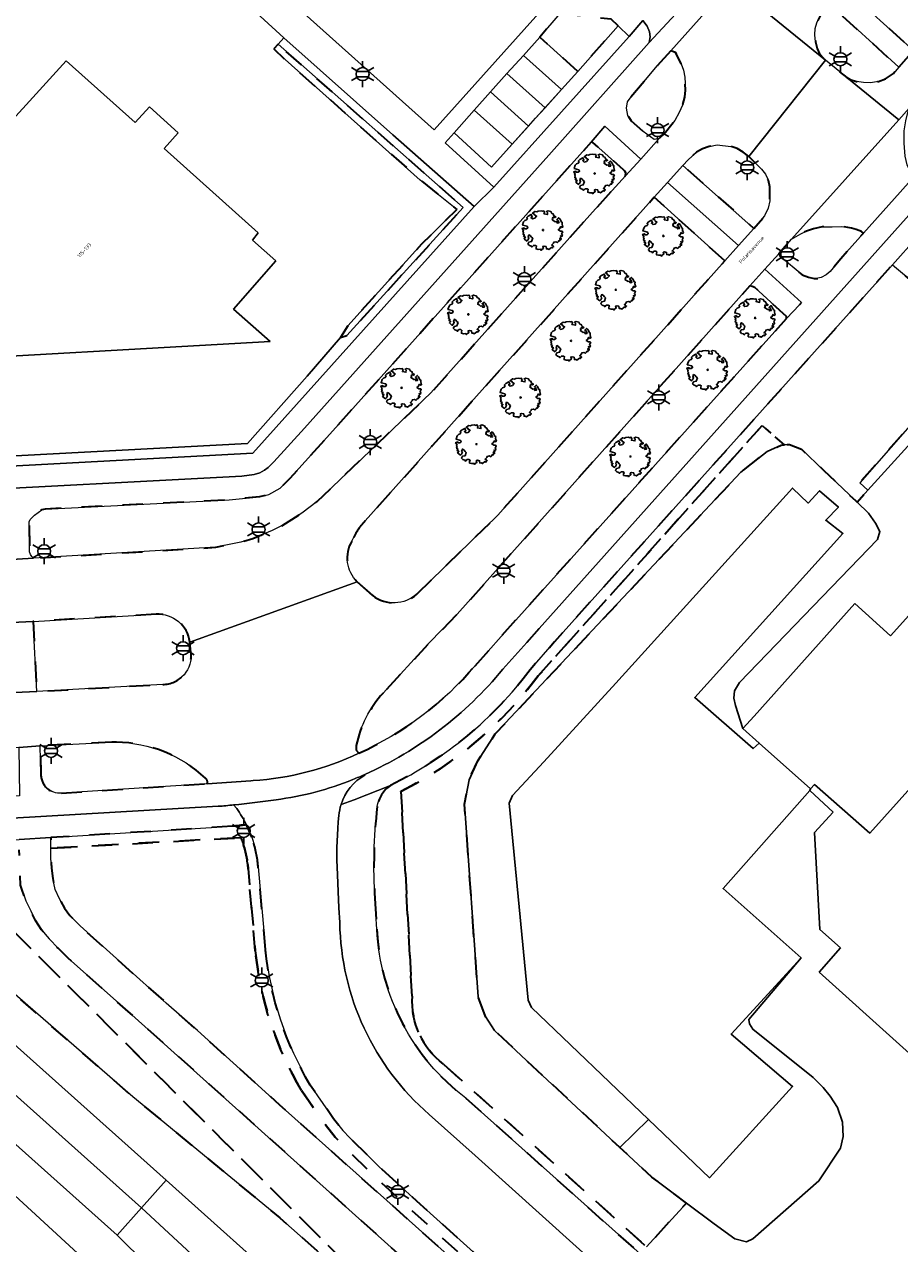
# Model space of a CAD drawing. Extents: x 105780 to 185197, y 477999 to 525027.
# Tile 134 of 256: x 108439 to 108524, y 478368 to 478487. Entities that reach past the tile are written whole.
import ezdxf
from ezdxf.enums import TextEntityAlignment as Align

# ---------------------------------------------------------------- set-up
doc = ezdxf.new("R2010")
doc.units = 0
doc.linetypes.add('XX-HIDDEN', pattern=[4, 2, -2])
for name, color, linetype, lineweight in [('B-GV-GR-BOOM-S', 252, 'Continuous', 25), ('B-GV-GR-HAAG_01-G', 252, 'GR-HAAG1', 13), ('B-GV-GR-MATERIAALGRENS-G', 252, 'XX-HIDDEN', 35), ('B-RO-IE-MEUBILAIR_WEGMEUBILAIR-S', 252, 'Continuous', 25), ('B-WE-GW-WATERGANG_SLOOT_INSTEEK-G', 252, 'Continuous', 30), ('B-XX-KG-KADASTRAAL_BEBOUWING-G', 252, 'Continuous', 20), ('B1-WE-GW-TALUD_KRUIN-G', 252, 'Continuous', 25), ('B1-WE-OG-BEBOUWING-T18', 7, 'Continuous', 18), ('B1-WE-OG-TERREIN_ERF-GV', 252, 'Continuous', 18), ('B1-WE-OG-TOPOGRAFIE-T18', 10, 'Continuous', 18), ('B1-WE-OG-WEG-GV', 7, 'Continuous', 18), ('B1-WE-VH-VERHARDING_ASFALT-GV', 252, 'Continuous', 18), ('B1-WE-VH-VERHARDING_BETON-GV', 252, 'Continuous', 18), ('B1-WE-VH-VERHARDING_BETONSTRAATSTEEN-GV', 252, 'Continuous', 18), ('B1-WE-VH-VERHARDING_TEGEL-GV', 252, 'Continuous', 18)]:
    doc.layers.add(name, color=color, linetype=linetype, lineweight=lineweight)
doc.styles.add('NLCS-ISO', font='NLCS-ISO.ttf')
doc.styles.add('NLCS-ISO-M200-T18', font='NLCS-ISO.ttf', dxfattribs={"height": 0.36})
doc.linetypes.add('GR-HAAG1', pattern='A,6,[176,NLCS.shx,S=0.125,R=0,X=0,Y=0],-2', length=8)

# ---------------------------------------------------------------- blocks, each defined once
blk = doc.blocks.new('B-SIE-WEG_LICHTMAST-SO')
at = {"ltscale": 0.1}
for p, q in [((0, 1.27), (0, 2.53)), ((-1.1, 0.63), (-2.19, 1.27)), ((1.1, 0.63), (2.19, 1.27)), ((-1.1, -0.63), (-2.19, -1.27)), ((0, -1.27), (0, -2.53)), ((1.1, -0.63), (2.19, -1.27))]:
    blk.add_line(p, q, dxfattribs=at)
at = {"flags": 128}
for points in [[(-1.16, 0.5), (1.16, 0.5)], [(-1.16, -0.5), (1.16, -0.5)]]:
    blk.add_lwpolyline(points, dxfattribs=at)
at = {"ltscale": 0.1}
blk.add_circle((0, 0), 1.27, dxfattribs=at)
at = {"style": 'NLCS-ISO'}
blk.add_attdef('TYPE', text='', height=1.8, dxfattribs=at).set_placement((0, 2.53), align=Align.BOTTOM_CENTER)
blk = doc.blocks.new('B-SGR-BOOM_06')
at = {"linetype": 'Continuous', "flags": 128}
blk.add_lwpolyline([(1.08, 1.41), (1.01, 1.58), (0.88, 1.63), (0.78, 1.81), (0.51, 1.88), (0.34, 1.81), (0.44, 1.71), (0.43, 1.52), (0.09, 1.59), (0.14, 1.73), (0.07, 1.88), (-0.06, 1.84), (-0.19, 1.88), (-0.46, 1.86), (-0.6, 1.79), (-0.78, 1.83), (-1.02, 1.64), (-0.85, 1.56), (-0.8, 1.46), (-0.63, 1.37), (-0.8, 1.16), (-1.02, 1.11), (-1.17, 1.24), (-1.05, 1.29), (-1.15, 1.54), (-1.45, 1.37), (-1.6, 1.21), (-1.52, 1.14), (-1.6, 1.01), (-1.77, 0.94), (-1.89, 0.82), (-2, 0.49), (-1.55, 0.37), (-1.48, 0.22), (-1.6, 0.12), (-1.8, 0.12), (-1.84, 0.22), (-2.04, 0.15), (-1.9, -0.07), (-1.97, -0.15), (-1.89, -0.22), (-1.95, -0.4), (-1.81, -0.47), (-1.89, -0.62), (-1.77, -0.64), (-1.72, -0.68), (-1.85, -0.84), (-1.57, -1.07), (-1.47, -0.97), (-1.38, -0.79), (-1.45, -0.7), (-1.37, -0.47), (-1.25, -0.54), (-1.12, -0.7), (-1, -0.8), (-1.12, -1.12), (-1.37, -1.17), (-1.47, -1.36), (-1.33, -1.51), (-1.13, -1.56), (-1.11, -1.61), (-1.08, -1.66), (-0.93, -1.49), (-0.73, -1.49), (-0.63, -1.56), (-0.68, -1.71), (-0.68, -1.84), (-0.46, -1.89), (-0.24, -1.88), (-0.19, -1.98), (-0.09, -1.86), (0.04, -1.79), (-0.02, -1.6), (0.11, -1.56), (0.31, -1.61), (0.34, -1.84), (0.46, -1.83), (0.58, -1.89), (0.83, -1.69), (0.95, -1.74), (0.93, -1.66), (1.06, -1.59), (0.96, -1.49), (0.85, -1.46), (1.03, -1.29), (1.05, -1.19), (1.26, -1.14), (1.42, -1.22), (1.51, -1.12), (1.51, -1.05), (1.65, -1.05), (1.65, -0.95), (1.78, -0.91), (1.78, -0.82), (1.63, -0.82), (1.82, -0.64), (1.7, -0.57), (1.85, -0.62), (1.9, -0.5), (1.82, -0.37), (1.93, -0.18), (1.87, -0.1), (1.7, -0.1), (1.5, 0.03), (1.63, 0.12), (1.75, 0.34), (1.82, 0.24), (1.95, 0.29), (1.87, 0.57), (1.88, 0.75), (1.8, 0.79), (1.67, 1.06), (1.53, 1.21), (1.35, 1.04), (1.47, 0.97), (1.57, 0.72), (1.41, 0.69), (1.33, 0.85), (1.2, 0.82), (1.06, 0.92), (0.9, 1.01), (0.98, 1.07), (0.93, 1.17), (1.01, 1.27), (1.15, 1.22), (1.26, 1.29)], close=True, dxfattribs=at)
blk.add_circle((0, 0), 0.06)
at = {"style": 'NLCS-ISO'}
blk.add_attdef('SOORT', text='', height=0.3, dxfattribs=at).set_placement((0, -0.36), align=Align.TOP_CENTER)

msp = doc.modelspace()

# ---------------------------------------------------------------- linework, layer by layer
at = {"layer": 'B-GV-GR-HAAG_01-G', "flags": 128}
for points in [[(108407.902, 478462.713), (108440.271, 478498.824), (108443.256, 478502.154), (108443.762, 478502.461), (108457.346, 478490.26), (108458.048, 478490.923), (108444.411, 478503.175), (108442.92, 478503.203), (108417.642, 478475.082), (108406.715, 478462.925), (108428.835, 478443.06), (108461.09, 478444.79), (108482.721, 478468.877), (108474.794, 478475.904), (108464.128, 478485.358), (108463.559, 478484.743), (108481.671, 478468.783), (108470.277, 478456.261), (108469.668, 478456.077), (108466.396, 478452.315), (108460.559, 478445.706), (108429.262, 478444.056), (108427.191, 478446.085), (108423.672, 478448.976)], [(108497.901, 478485.513), (108496.82, 478486.534), (108492.882, 478482.093), (108488.739, 478477.507), (108484.426, 478472.733), (108480.764, 478476.079), (108479.9, 478475.112), (108484.659, 478470.774)], [(108532.593, 478455.682), (108520.441, 478441.877), (108521.243, 478441.152), (108529.722, 478450.484), (108533.644, 478454.799)]]:
    msp.add_lwpolyline(points, close=True, dxfattribs=at)
at = {"layer": 'B-GV-GR-MATERIAALGRENS-G', "flags": 128}
for points in [[(108584.854, 478527.221), (108584.591, 478534.143), (108570.177, 478533.321), (108567.359, 478533.02), (108566.196, 478532.801), (108564.139, 478532.304), (108561.591, 478531.499), (108558.116, 478530.012), (108555.385, 478528.465), (108553.922, 478527.488), (108552.161, 478526.112), (108547.912, 478522.122), (108543.345, 478517.644), (108541.045, 478515.179), (108518.832, 478490.349), (108525.704, 478484.135), (108529.78, 478488.778), (108556.308, 478518.287), (108558.899, 478520.981), (108559.845, 478521.819), (108561.478, 478522.881), (108563.461, 478524.043), (108565.387, 478524.988), (108568.331, 478525.904), (108571.186, 478526.493), (108576.526, 478526.85)], [(108299.235, 478510.12), (108299.622, 478509.82), (108299.657, 478509.792), (108299.728, 478509.736), (108300.091, 478509.456), (108302.479, 478507.603), (108302.127, 478507.154), (108305.093, 478506.766), (108307.949, 478504.507), (108313.818, 478499.865), (108315.445, 478498.578), (108332.708, 478484.281), (108345.326, 478473.612), (108353.723, 478466.04), (108371.102, 478450.956), (108372.777, 478449.482), (108392.752, 478431.852), (108432.177, 478396.738), (108432.252, 478396.672), (108449.343, 478381.87), (108463.723, 478370.04), (108481.381, 478354.433), (108432.124, 478403.598), (108426.304, 478408.066), (108342.758, 478482.205), (108337.114, 478491.2), (108337.643, 478491.494), (108307.576, 478519.275), (108305.602, 478517.187)], [(108517.398, 478488.747), (108516.986, 478488.209), (108516.612, 478487.578), (108516.254, 478486.837), (108516.081, 478486.279), (108516.052, 478485.658), (108516.125, 478484.969), (108516.27, 478484.322), (108516.526, 478483.819), (108517.088, 478483.172), (108519.172, 478481.479), (108519.512, 478481.298), (108520.131, 478481.102), (108520.811, 478480.994), (108521.501, 478480.975), (108522.292, 478481.106), (108522.952, 478481.376), (108523.734, 478481.891), (108524.26, 478482.491)], [(108496.82, 478486.534), (108496.137, 478487.179), (108491.136, 478487.743), (108489.145, 478485.444), (108492.882, 478482.093)], [(108463.559, 478484.743), (108463.156, 478484.309), (108464.25, 478483.235), (108473.775, 478474.755), (108477.468, 478471.467), (108481.04, 478468.601), (108477.586, 478465.187), (108470.383, 478457.226), (108469.668, 478456.077), (108470.277, 478456.261), (108481.671, 478468.783)], [(108501.968, 478484.107), (108500.639, 478482.619), (108497.886, 478479.357), (108497.745, 478479.103), (108497.634, 478478.492), (108497.762, 478477.782), (108498.089, 478477.267), (108499.275, 478476.203), (108500.353, 478475.435), (108500.842, 478475.542), (108501.311, 478475.984), (108502.363, 478477.295), (108502.79, 478478.078), (108503.115, 478478.804), (108503.333, 478479.557), (108503.419, 478480.253), (108503.329, 478481.536), (108503.209, 478482.193), (108502.994, 478482.831), (108502.534, 478483.775), (108502.413, 478483.925)], [(108497.529, 478471.87), (108497.556, 478472.16), (108497.487, 478472.335), (108497.347, 478472.478), (108494.326, 478475.139), (108494.171, 478475.18), (108468.896, 478446.946), (108464.718, 478442.3), (108463.765, 478441.361), (108462.647, 478440.724), (108461.747, 478440.512), (108458.771, 478440.201), (108440.762, 478439.304), (108440.435, 478439.241), (108439.726, 478438.728), (108439.323, 478438.305), (108439.218, 478438.072), (108439.257, 478435.123), (108439.334, 478434.873), (108439.461, 478434.664), (108439.631, 478434.503), (108457.46, 478435.576), (108459.922, 478436.072), (108461.094, 478436.443), (108462.964, 478437.209), (108463.889, 478437.674), (108465.883, 478438.901), (108467.367, 478440.051), (108478.499, 478450.664), (108494.608, 478468.662)], [(108509.585, 478473.771), (108509.03, 478474.209), (108508.466, 478474.54), (108507.825, 478474.757), (108506.492, 478474.9), (108505.722, 478474.753), (108505.071, 478474.533), (108504.482, 478474.18), (108503.653, 478473.44), (108503.151, 478472.886), (108510.104, 478466.736), (108511.125, 478467.957), (108511.489, 478468.734), (108511.661, 478469.433), (108511.653, 478470.8), (108511.514, 478471.437), (108511.217, 478472.049), (108510.844, 478472.545)], [(108520.814, 478466.277), (108520.612, 478466.424), (108520.098, 478466.636), (108519.637, 478466.778), (108518.699, 478466.92), (108517.742, 478466.902), (108516.768, 478466.902), (108515.936, 478466.707), (108515.245, 478466.459), (108514.678, 478466.211), (108513.779, 478465.676), (108512.517, 478464.27), (108512.7, 478463.978), (108514.81, 478462.21), (108515.42, 478461.965), (108515.991, 478461.846), (108516.363, 478461.863), (108516.67, 478461.954), (108517.166, 478462.202), (108517.554, 478462.543), (108518.6, 478463.809)]]:
    msp.add_lwpolyline(points, close=True, dxfattribs=at)
for points in [[(108507.248, 478463.577), (108500.347, 478469.789), (108478.643, 478445.478), (108472.075, 478438.148)], [(108477.13, 478430.999), (108485.05, 478438.719), (108507.248, 478463.577)], [(108532.593, 478455.682), (108530.974, 478457.042), (108523.654, 478463.19), (108490.578, 478426.322), (108488.203, 478423.603)], [(108513.281, 478457.937), (108513.269, 478458.142), (108510.184, 478460.957), (108509.912, 478461.078), (108509.692, 478461.115), (108481.068, 478429.029), (108478.251, 478426.127), (108473.824, 478421.326)], [(108482.821, 478423.999), (108485.382, 478426.864), (108513.281, 478457.937)], [(108489.003, 478423.003), (108510.9, 478447.488), (108511.217, 478447.192), (108513.101, 478445.587), (108513.581, 478445.629), (108514.75, 478445.172), (108516.93, 478443.091), (108520.049, 478440.113), (108520.183, 478439.985), (108521.243, 478441.152), (108520.441, 478441.877), (108532.593, 478455.682)], [(108489.428, 478383.962), (108484.722, 478388.349), (108483.831, 478389.715), (108483.124, 478391.646), (108481.8, 478410.453), (108482.234, 478412.842), (108483.095, 478414.701), (108484.797, 478417.329), (108508.827, 478442.924), (108511.39, 478444.927), (108512.752, 478445.556), (108513.101, 478445.587), (108511.217, 478447.192), (108510.9, 478447.488), (108489.003, 478423.003)], [(108471.306, 478432.207), (108472.815, 478430.856)], [(108451.634, 478429.037), (108439.587, 478428.335), (108439.961, 478421.487), (108452.283, 478422.166)], [(108455.036, 478425.306), (108454.931, 478426.316)], [(108447.293, 478416.523), (108440.292, 478416.173), (108440.357, 478413.425)], [(108447.746, 478416.515), (108447.293, 478416.523)], [(108471.207, 478416.205), (108471.182, 478415.759), (108471.441, 478415.44)], [(108442.376, 478411.539), (108448.967, 478411.967), (108456.626, 478412.464)], [(108475.573, 478411.695), (108476.655, 478391.688)], [(108476.655, 478391.688), (108475.573, 478411.695)], [(108459.089, 478408.31), (108441.334, 478407.2), (108441.334, 478406.165)], [(108441.334, 478406.165), (108459.929, 478407.19)], [(108459.929, 478407.19), (108441.334, 478406.165), (108441.334, 478405.21), (108441.387, 478404.205), (108441.519, 478403.2), (108441.758, 478402.141), (108442.181, 478401.215), (108442.657, 478400.316), (108443.186, 478399.575), (108444.192, 478398.569), (108452.605, 478391.029), (108455.675, 478388.33), (108463.692, 478381.08), (108474.196, 478371.714), (108488.827, 478358.644), (108496.553, 478351.765), (108497.836, 478350.561), (108500.265, 478348.354), (108501.09, 478347.481), (108501.773, 478346.655), (108502.408, 478345.782), (108503.043, 478344.941), (108503.678, 478344.004), (108504.488, 478343.163), (108509.441, 478337.924), (108510.536, 478336.765), (108510.981, 478336.432), (108511.552, 478336.273), (108512.108, 478336.273), (108512.6, 478336.353), (108512.886, 478336.543), (108513.282, 478336.876), (108513.96, 478337.411)], [(108429.353, 478406.591), (108432.536, 478404.127), (108432.124, 478403.598), (108481.381, 478354.433), (108507.47, 478330.078), (108508.675, 478331.542), (108508.908, 478332.156), (108508.95, 478332.854), (108508.844, 478333.532), (108508.59, 478334.167), (108504.59, 478338.4), (108503.256, 478339.839), (108502.579, 478340.602), (108501.902, 478341.363), (108501.436, 478341.999), (108500.992, 478342.655), (108500.462, 478343.501), (108499.764, 478344.369), (108499.087, 478345.068), (108498.473, 478345.745), (108497.753, 478346.359), (108496.06, 478347.968), (108486.662, 478356.35), (108466.376, 478374.545), (108448.649, 478390.42), (108443.026, 478395.414), (108442.038, 478396.382), (108441.165, 478397.303), (108440.419, 478398.192), (108439.816, 478399.113), (108439.371, 478400.05), (108438.895, 478401.018), (108438.482, 478402.145), (108438.371, 478402.558), (108438.229, 478405.994)], [(108460.585, 478404.583), (108461.328, 478396.134)], [(108461.328, 478396.134), (108460.585, 478404.583)], [(108462.324, 478396.229), (108461.58, 478404.686)], [(108473.026, 478401.232), (108473.224, 478398.238)], [(108479.729, 478385.06), (108499.59, 478367.204), (108503.492, 478371.484), (108500.115, 478374), (108496.98, 478376.922), (108489.428, 478383.962)], [(108481.906, 478381.745), (108498.961, 478366.514), (108499.59, 478367.204), (108479.729, 478385.06)], [(108465.852, 478382.477), (108466.594, 478381.404), (108468.179, 478379.112), (108469.13, 478377.927), (108469.853, 478377.162), (108472.736, 478374.315), (108476.451, 478370.929), (108481.677, 478366.24), (108488.387, 478360.218), (108494.716, 478354.564), (108502.318, 478347.777), (108509.639, 478341.256), (108513.96, 478337.411), (108514.648, 478338.137), (108510.304, 478342.003), (108502.984, 478348.523), (108495.382, 478355.31), (108489.054, 478360.963), (108482.345, 478366.984), (108477.122, 478371.671), (108473.424, 478375.041), (108470.568, 478377.861), (108469.885, 478378.584), (108468.981, 478379.71), (108467.416, 478381.973), (108466.694, 478383.018)], [(108513.96, 478337.411), (108509.639, 478341.256), (108502.318, 478347.777), (108494.716, 478354.564), (108488.387, 478360.218), (108481.677, 478366.24), (108476.451, 478370.929), (108472.736, 478374.315), (108469.853, 478377.162), (108469.13, 478377.927), (108468.179, 478379.112), (108466.594, 478381.404), (108465.852, 478382.477)]]:
    msp.add_lwpolyline(points, dxfattribs=at)
for points in [[(108472.075, 478438.148, 0.0871594), (108470.761, 478436.171)], [(108470.761, 478436.171, 0.3443604), (108471.306, 478432.207)], [(108472.815, 478430.856, 0.3589777), (108477.13, 478430.999)], [(108454.931, 478426.316, 0.3901828), (108451.634, 478429.037)], [(108452.283, 478422.166, 0.4450904), (108455.036, 478425.306)], [(108471.441, 478415.44, 0.1108517), (108482.821, 478423.999)], [(108488.203, 478423.603, -0.118742), (108474.539, 478412.296)], [(108489.003, 478423.003, -0.1143963), (108475.573, 478411.695)], [(108475.573, 478411.695, 0.1143963), (108489.003, 478423.003)], [(108473.824, 478421.326, 0.1333696), (108471.207, 478416.205)], [(108456.452, 478413.003, 0.1921809), (108447.746, 478416.515)], [(108440.357, 478413.425, 0.4448129), (108442.376, 478411.539)], [(108456.626, 478412.464, 0.3348279), (108456.452, 478413.003)], [(108474.539, 478412.296, 0.2064455), (108473.243, 478410.228)], [(108473.243, 478410.228, 0.0408707), (108473.026, 478401.232)], [(108460.464, 478408.446, -0.0160587), (108459.089, 478408.31)], [(108460.976, 478407.247, 0.0277447), (108460.464, 478408.446)], [(108459.929, 478407.19, -0.0093491), (108460.035, 478406.908)], [(108460.035, 478406.908, 0.0093491), (108459.929, 478407.19)], [(108460.035, 478406.908, -0.0570349), (108460.585, 478404.583)], [(108460.585, 478404.583, 0.0570349), (108460.035, 478406.908)], [(108461.58, 478404.686, 0.0570584), (108460.976, 478407.247)], [(108473.224, 478398.238, 0.2224237), (108481.906, 478381.745)], [(108461.328, 478396.134, 0.109314), (108465.852, 478382.477)], [(108465.852, 478382.477, -0.109314), (108461.328, 478396.134)], [(108466.694, 478383.018, -0.1091076), (108462.324, 478396.229)], [(108476.655, 478391.688, 0.2456793), (108479.729, 478385.06)], [(108479.729, 478385.06, -0.2456793), (108476.655, 478391.688)]]:
    msp.add_lwpolyline(points, format="xyb", dxfattribs=at)
at = {"layer": 'B-WE-GW-WATERGANG_SLOOT_INSTEEK-G', "flags": 128}
for points in [[(108510.612, 478416.435), (108509.023, 478417.849), (108508.293, 478420.096), (108508.132, 478420.84), (108508.188, 478421.536), (108508.682, 478422.356), (108522.177, 478436.325), (108522.409, 478437.106), (108521.988, 478437.941), (108521.307, 478438.912), (108520.183, 478439.985), (108520.049, 478440.113), (108516.93, 478443.091), (108514.75, 478445.172), (108513.581, 478445.629), (108513.101, 478445.587), (108512.752, 478445.556), (108511.39, 478444.927), (108508.827, 478442.924), (108484.797, 478417.329), (108483.095, 478414.701), (108482.234, 478412.842), (108481.8, 478410.453), (108483.124, 478391.646), (108483.831, 478389.715), (108484.722, 478388.349), (108489.428, 478383.962), (108496.98, 478376.922), (108499.801, 478379.652), (108488.349, 478390.61), (108488.013, 478391.313), (108486.173, 478410.565), (108486.491, 478411.301), (108489.557, 478414.602), (108496.578, 478422.28), (108513.868, 478441.368), (108515.411, 478439.903), (108516.522, 478441.104), (108518.367, 478439.502), (108517.125, 478438.217), (108518.801, 478436.923), (108504.311, 478420.879), (108510.019, 478415.897)], [(108515.555, 478411.811), (108515.64, 478411.96), (108510.612, 478416.435), (108510.019, 478415.897), (108504.311, 478420.879), (108518.801, 478436.923), (108517.125, 478438.217), (108518.367, 478439.502), (108516.522, 478441.104), (108515.411, 478439.903), (108513.868, 478441.368), (108496.578, 478422.28), (108489.557, 478414.602), (108486.491, 478411.301), (108486.173, 478410.565), (108488.013, 478391.313), (108488.349, 478390.61), (108499.801, 478379.652), (108505.749, 478373.96), (108513.882, 478382.882), (108507.871, 478387.999), (108514.714, 478395.462), (108507.076, 478402.221)], [(108507.871, 478387.999), (108513.882, 478382.882), (108505.749, 478373.96), (108499.801, 478379.652), (108496.98, 478376.922), (108500.115, 478374), (108503.492, 478371.484), (108506.223, 478369.447), (108508.245, 478367.973), (108509.373, 478367.692), (108509.989, 478367.986), (108516.452, 478373.668), (108518.556, 478376.856), (108518.838, 478377.984), (108518.775, 478379.38), (108518.278, 478380.827), (108517.556, 478381.929), (108516.874, 478382.77), (108515.889, 478383.746), (108510.001, 478388.469), (108509.662, 478388.998), (108509.583, 478389.436), (108514.714, 478395.462)]]:
    msp.add_lwpolyline(points, close=True, dxfattribs=at)
at = {"layer": 'B-XX-KG-KADASTRAAL_BEBOUWING-G', "flags": 128}
for points in [[(108453.78, 478476.09), (108450.97, 478478.63), (108449.588, 478477.087), (108442.832, 478483.137), (108425.795, 478464.433), (108426.611, 478463.703), (108424.691, 478461.595), (108429.28, 478457.353), (108425.87, 478453.61), (108462.773, 478455.684), (108459.205, 478458.864), (108463.333, 478463.573), (108461.07, 478465.6), (108461.61, 478466.3), (108452.41, 478474.56)], [(108515.64, 478411.96), (108515.555, 478411.811), (108517.863, 478409.693), (108516.019, 478407.708), (108516.527, 478398.203), (108518.578, 478396.413), (108516.48, 478394.04), (108532.526, 478379.621), (108543.833, 478369.462), (108552.755, 478379.392), (108535.461, 478394.931), (108544.604, 478405.107), (108556.675, 478394.302), (108565.597, 478404.232), (108544.004, 478423.635), (108544.953, 478424.691), (108544.544, 478425.058), (108539.611, 478419.569), (108535.483, 478423.278), (108521.427, 478407.635), (108516.019, 478412.378)]]:
    msp.add_lwpolyline(points, close=True, dxfattribs=at)
msp.add_lwpolyline([(108530.867, 478435.121), (108523.455, 478426.908), (108519.978, 478430.086), (108510.123, 478419.077), (108509.023, 478417.849), (108510.612, 478416.435), (108515.64, 478411.96), (108516.019, 478412.378), (108521.427, 478407.635), (108535.483, 478423.278)], dxfattribs=at)
at = {"layer": 'B1-WE-GW-TALUD_KRUIN-G', "flags": 128}
msp.add_lwpolyline([(108490.035, 478321.355), (108470.67, 478341.986), (108404.057, 478403.222), (108372.825, 478431.037), (108348.039, 478453.304), (108345.612, 478455.172), (108343.234, 478457.101), (108340.905, 478459.09), (108338.629, 478461.139), (108336.406, 478463.245), (108329.28, 478469.401), (108322.092, 478475.484), (108314.842, 478481.493), (108307.531, 478487.428), (108300.159, 478493.287), (108294.76, 478496.804), (108294.811, 478498.925)], dxfattribs=at)
at = {"layer": 'B1-WE-OG-TERREIN_ERF-GV', "flags": 128}
for points in [[(108440.411, 478498.503), (108418.631, 478474.202), (108411.991, 478466.793), (108408.508, 478462.637), (108412.009, 478459.97), (108422.888, 478450.305), (108427.191, 478446.085), (108429.262, 478444.056), (108460.559, 478445.706), (108466.396, 478452.315), (108469.668, 478456.077), (108470.383, 478457.226), (108477.586, 478465.187), (108481.04, 478468.601), (108477.468, 478471.467), (108473.775, 478474.755), (108464.25, 478483.235), (108463.156, 478484.309), (108463.559, 478484.743), (108464.128, 478485.358), (108459.098, 478489.98)], [(108529.722, 478450.484), (108521.243, 478441.152), (108520.183, 478439.985), (108521.307, 478438.912), (108521.988, 478437.941), (108522.409, 478437.106), (108522.177, 478436.325), (108508.682, 478422.356), (108508.188, 478421.536), (108508.132, 478420.84), (108508.293, 478420.096), (108509.023, 478417.849), (108510.123, 478419.077), (108519.978, 478430.086), (108523.455, 478426.908), (108530.867, 478435.121)], [(108532.526, 478379.621), (108516.48, 478394.04), (108518.578, 478396.413), (108516.527, 478398.203), (108516.019, 478407.708), (108517.863, 478409.693), (108515.555, 478411.811), (108507.076, 478402.221), (108514.714, 478395.462), (108509.583, 478389.436), (108509.662, 478388.998), (108510.001, 478388.469), (108515.889, 478383.746), (108516.874, 478382.77), (108517.556, 478381.929), (108518.278, 478380.827), (108518.775, 478379.38), (108518.838, 478377.984), (108518.556, 478376.856), (108516.452, 478373.668), (108509.989, 478367.986), (108509.373, 478367.692), (108508.245, 478367.973), (108506.223, 478369.447), (108503.492, 478371.484), (108499.59, 478367.204)]]:
    msp.add_lwpolyline(points, dxfattribs=at)
msp.add_lwpolyline([(108442.832, 478483.137), (108449.588, 478477.087), (108450.97, 478478.63), (108453.78, 478476.09), (108452.41, 478474.56), (108461.61, 478466.3), (108461.07, 478465.6), (108463.333, 478463.573), (108459.205, 478458.864), (108462.773, 478455.684), (108425.87, 478453.61), (108429.28, 478457.353), (108424.691, 478461.595), (108426.611, 478463.703), (108425.795, 478464.433)], close=True, dxfattribs=at)
at = {"layer": 'B1-WE-OG-WEG-GV', "flags": 128}
for points in [[(108378.061, 478440.355), (108452.609, 478373.702), (108478.238, 478350.781), (108504.707, 478327.109), (108507.47, 478330.078), (108481.381, 478354.433), (108463.723, 478370.04), (108449.343, 478381.87), (108432.252, 478396.672), (108432.177, 478396.738), (108392.752, 478431.852), (108372.777, 478449.482)], [(108372.825, 478431.037), (108404.057, 478403.222), (108470.67, 478341.986), (108490.035, 478321.355), (108491.124, 478322.557), (108488.365, 478325.02), (108488.349, 478325.036), (108483.495, 478330.333), (108471.711, 478343.194), (108456.709, 478359.568), (108456.692, 478359.583), (108447.812, 478368.337), (108373.249, 478434.972)], [(108357.055, 478431.003), (108392.413, 478401.161), (108400.082, 478394.892), (108420.577, 478378.135), (108424.407, 478375.003), (108457.832, 478347.675), (108468.242, 478339.164), (108478.968, 478330.394), (108490.035, 478321.355), (108470.67, 478341.986), (108404.057, 478403.222), (108372.825, 478431.037)]]:
    msp.add_lwpolyline(points, dxfattribs=at)
at = {"layer": 'B1-WE-VH-VERHARDING_ASFALT-GV', "flags": 128}
for points in [[(108533.648, 478512.113), (108516.464, 478492.957), (108514.71, 478491.083), (108514.602, 478490.9), (108514.119, 478490.367), (108512.945, 478489.336), (108512.452, 478488.985), (108511.285, 478488.481), (108510.707, 478488.356), (108517.088, 478483.172), (108516.526, 478483.819), (108516.27, 478484.322), (108516.125, 478484.969), (108516.052, 478485.658), (108516.081, 478486.279), (108516.254, 478486.837), (108516.612, 478487.578), (108516.986, 478488.209), (108517.398, 478488.747), (108518.832, 478490.349), (108541.045, 478515.179)], [(108446.561, 478505.275), (108478.815, 478476.374), (108489.613, 478488.412)], [(108506.392, 478489.039), (108501.968, 478484.107), (108502.413, 478483.925), (108502.534, 478483.775), (108502.994, 478482.831), (108503.209, 478482.193), (108503.329, 478481.536), (108503.419, 478480.253), (108503.333, 478479.557), (108503.115, 478478.804), (108502.79, 478478.078), (108502.363, 478477.295), (108501.311, 478475.984), (108500.842, 478475.542), (108499.032, 478473.52), (108497.529, 478471.87), (108494.608, 478468.662), (108478.499, 478450.664), (108467.367, 478440.051), (108465.883, 478438.901), (108463.889, 478437.674), (108462.964, 478437.209), (108461.094, 478436.443), (108459.922, 478436.072), (108457.46, 478435.576), (108439.631, 478434.503), (108436.955, 478434.362)], [(108499.242, 478487.06), (108499.664, 478486.523), (108499.872, 478485.949), (108499.95, 478485.459), (108499.844, 478484.912), (108503.749, 478489.136)], [(108501.647, 478471.225), (108503.151, 478472.886), (108503.653, 478473.44), (108504.482, 478474.18), (108505.071, 478474.533), (108505.722, 478474.753), (108506.492, 478474.9), (108507.825, 478474.757), (108508.466, 478474.54), (108509.03, 478474.209), (108509.585, 478473.771), (108517.088, 478483.172), (108510.707, 478488.356)], [(108509.692, 478461.115), (108511.155, 478462.749), (108512.517, 478464.27), (108513.779, 478465.676), (108524.256, 478477.349), (108519.172, 478481.479), (108517.088, 478483.172), (108509.585, 478473.771), (108510.844, 478472.545), (108511.217, 478472.049), (108511.514, 478471.437), (108511.653, 478470.8), (108511.661, 478469.433), (108511.489, 478468.734), (108511.125, 478467.957), (108510.104, 478466.736), (108508.592, 478465.063), (108507.248, 478463.577), (108485.05, 478438.719), (108477.13, 478430.999)], [(108525.704, 478484.135), (108524.26, 478482.491), (108523.734, 478481.891), (108522.952, 478481.376), (108522.292, 478481.106), (108521.501, 478480.975), (108520.811, 478480.994), (108520.131, 478481.102), (108519.512, 478481.298), (108519.172, 478481.479), (108524.256, 478477.349), (108525.294, 478478.505)], [(108472.075, 478438.148), (108478.643, 478445.478), (108500.347, 478469.789), (108501.647, 478471.225)], [(108473.824, 478421.326), (108478.251, 478426.127), (108481.068, 478429.029), (108509.692, 478461.115)], [(108454.931, 478426.316), (108471.306, 478432.207)], [(108472.815, 478430.856), (108471.306, 478432.207), (108454.931, 478426.316), (108455.036, 478425.306)], [(108437.469, 478428.221), (108439.587, 478428.335), (108451.634, 478429.037)], [(108452.283, 478422.166), (108439.961, 478421.487), (108437.795, 478421.398)], [(108436.969, 478416.147), (108438.191, 478416.021), (108440.292, 478416.173), (108447.293, 478416.523), (108447.746, 478416.515)], [(108471.441, 478415.44), (108471.182, 478415.759), (108471.207, 478416.205)], [(108456.626, 478412.464), (108460.88, 478412.74), (108461.116, 478412.766)], [(108472.038, 478413.309), (108472.035, 478413.372)], [(108459.211, 478410.39), (108459.508, 478410.038)], [(108461.58, 478404.686), (108462.324, 478396.229)], [(108469.588, 478398.886), (108469.506, 478400.337), (108469.325, 478404.345)], [(108466.694, 478383.018), (108467.416, 478381.973), (108468.981, 478379.71), (108469.885, 478378.584), (108470.568, 478377.861), (108473.424, 478375.041), (108477.122, 478371.671), (108482.345, 478366.984), (108489.054, 478360.963), (108495.382, 478355.31), (108502.984, 478348.523), (108510.304, 478342.003), (108514.648, 478338.137), (108517.113, 478335.944), (108518.145, 478335.026), (108518.307, 478334.88), (108518.93, 478335.633), (108519.899, 478334.764), (108542.854, 478314.176), (108547.232, 478310.249), (108557.923, 478300.66), (108567.114, 478292.333), (108571.965, 478288.652)], [(108511.206, 478350.569), (108510.469, 478351.251), (108509.597, 478352.058), (108502.9, 478358.049), (108482.836, 478376.137), (108478.345, 478380.135)]]:
    msp.add_lwpolyline(points, dxfattribs=at)
at = {"layer": 'B1-WE-VH-VERHARDING_ASFALT-GV'}
for points in [[(108470.761, 478436.171, -0.0871594), (108472.075, 478438.148)], [(108471.306, 478432.207, -0.3443604), (108470.761, 478436.171)], [(108477.13, 478430.999, -0.3589777), (108472.815, 478430.856)], [(108451.634, 478429.037, -0.3901828), (108454.931, 478426.316)], [(108455.036, 478425.306, -0.4450904), (108452.283, 478422.166)], [(108471.207, 478416.205, -0.1333696), (108473.824, 478421.326)], [(108447.746, 478416.515, -0.1921809), (108456.452, 478413.003)], [(108461.116, 478412.766, 0.0930268), (108471.441, 478415.44)], [(108456.452, 478413.003, -0.3348279), (108456.626, 478412.464)], [(108470.877, 478412.88, -0.0661947), (108463.354, 478410.9)], [(108469.721, 478410.448, -0.1900802), (108472.038, 478413.309)], [(108472.035, 478413.372, -0.0085583), (108470.877, 478412.88)], [(108463.354, 478410.9, -0.0130029), (108459.211, 478410.39)], [(108469.505, 478409.349, -0.0565552), (108469.721, 478410.448)], [(108459.508, 478410.038, -0.0400812), (108460.464, 478408.446)], [(108469.325, 478404.345, -0.0320576), (108469.505, 478409.349)], [(108460.464, 478408.446, -0.0277447), (108460.976, 478407.247)], [(108460.976, 478407.247, -0.0570584), (108461.58, 478404.686)], [(108478.345, 478380.135, -0.2129744), (108469.588, 478398.886)], [(108462.324, 478396.229, 0.1091076), (108466.694, 478383.018)]]:
    msp.add_lwpolyline(points, format="xyb", dxfattribs=at)
at = {"layer": 'B1-WE-VH-VERHARDING_BETON-GV', "flags": 128}
for points in [[(108378.061, 478440.355), (108375.654, 478437.662), (108450.202, 478371.01), (108452.609, 478373.702)], [(108375.654, 478437.662), (108373.249, 478434.972), (108447.812, 478368.337), (108450.202, 478371.01)]]:
    msp.add_lwpolyline(points, close=True, dxfattribs=at)
for points in [[(108478.238, 478350.781), (108452.609, 478373.702), (108450.202, 478371.01), (108456.402, 478365.279)], [(108456.402, 478365.279), (108450.202, 478371.01), (108447.812, 478368.337), (108456.692, 478359.583)]]:
    msp.add_lwpolyline(points, dxfattribs=at)
at = {"layer": 'B1-WE-VH-VERHARDING_BETONSTRAATSTEEN-GV', "flags": 128}
for points in [[(108489.145, 478485.444), (108487.545, 478483.656), (108491.273, 478480.312), (108492.882, 478482.093)], [(108487.545, 478483.656), (108485.944, 478481.867), (108489.664, 478478.531), (108491.273, 478480.312)], [(108485.944, 478481.867), (108484.344, 478480.079), (108488.055, 478476.75), (108488.739, 478477.507), (108489.664, 478478.531)], [(108484.344, 478480.079), (108482.743, 478478.29), (108486.446, 478474.969), (108488.055, 478476.75)], [(108525.776, 478471.808), (108525.394, 478472.322), (108525.075, 478472.959), (108524.898, 478473.81), (108524.792, 478475.085), (108524.792, 478476.289), (108524.969, 478477.246), (108525.11, 478477.954), (108525.294, 478478.505), (108524.256, 478477.349), (108513.779, 478465.676), (108514.678, 478466.211), (108515.245, 478466.459), (108515.936, 478466.707), (108516.768, 478466.902), (108517.742, 478466.902), (108518.699, 478466.92), (108519.637, 478466.778), (108520.098, 478466.636), (108520.612, 478466.424), (108520.814, 478466.277)], [(108482.743, 478478.29), (108480.764, 478476.079), (108484.426, 478472.733), (108486.446, 478474.969)], [(108528.404, 478468.536), (108523.654, 478463.19), (108530.974, 478457.042), (108533.614, 478463.834), (108529.645, 478467.416)]]:
    msp.add_lwpolyline(points, close=True, dxfattribs=at)
at = {"layer": 'B1-WE-VH-VERHARDING_TEGEL-GV', "flags": 128}
for points in [[(108489.613, 478488.412), (108478.815, 478476.374), (108446.561, 478505.275)], [(108503.749, 478489.136), (108499.844, 478484.912), (108490.054, 478473.898), (108466.136, 478447.226), (108463.126, 478443.927), (108462.586, 478443.388), (108462.217, 478443.116), (108461.76, 478442.864), (108461.218, 478442.687), (108460.005, 478442.524), (108430.213, 478440.951)], [(108436.955, 478434.362), (108439.631, 478434.503), (108439.461, 478434.664), (108439.334, 478434.873), (108439.257, 478435.123), (108439.218, 478438.072), (108439.323, 478438.305), (108439.726, 478438.728), (108440.435, 478439.241), (108440.762, 478439.304), (108458.771, 478440.201), (108461.747, 478440.512), (108462.647, 478440.724), (108463.765, 478441.361), (108464.718, 478442.3), (108468.896, 478446.946), (108494.171, 478475.18), (108495.525, 478476.737), (108499.032, 478473.52), (108500.842, 478475.542), (108500.353, 478475.435), (108499.275, 478476.203), (108498.089, 478477.267), (108497.762, 478477.782), (108497.634, 478478.492), (108497.745, 478479.103), (108497.886, 478479.357), (108500.639, 478482.619), (108501.968, 478484.107), (108506.392, 478489.039)], [(108459.098, 478489.98), (108464.128, 478485.358), (108474.794, 478475.904), (108482.721, 478468.877), (108484.659, 478470.774), (108479.9, 478475.112), (108480.764, 478476.079), (108482.743, 478478.29), (108484.344, 478480.079), (108485.944, 478481.867), (108487.545, 478483.656), (108489.145, 478485.444), (108491.136, 478487.743)], [(108430.213, 478440.951), (108460.005, 478442.524), (108461.218, 478442.687), (108461.76, 478442.864), (108462.217, 478443.116), (108462.586, 478443.388), (108463.126, 478443.927), (108466.136, 478447.226), (108490.054, 478473.898), (108499.844, 478484.912), (108499.95, 478485.459), (108499.872, 478485.949), (108499.664, 478486.523), (108499.242, 478487.06), (108497.901, 478485.513), (108484.659, 478470.774), (108482.721, 478468.877), (108461.09, 478444.79), (108428.835, 478443.06)], [(108496.137, 478487.179), (108496.82, 478486.534), (108497.901, 478485.513), (108499.242, 478487.06)], [(108523.654, 478463.19), (108528.404, 478468.536), (108533.712, 478474.402), (108532.164, 478475.762), (108489.103, 478427.642), (108487.872, 478426.267), (108485.538, 478423.663)], [(108485.538, 478423.663), (108487.872, 478426.267), (108489.103, 478427.642), (108532.164, 478475.762)], [(108525.776, 478471.808), (108520.814, 478466.277), (108518.6, 478463.809), (108517.554, 478462.543), (108517.166, 478462.202), (108516.67, 478461.954), (108516.363, 478461.863), (108515.991, 478461.846), (108515.42, 478461.965), (108514.81, 478462.21), (108512.7, 478463.978), (108512.517, 478464.27), (108511.155, 478462.749), (108514.742, 478459.497), (108514.545, 478459.287), (108513.281, 478457.937), (108485.382, 478426.864), (108482.821, 478423.999)], [(108488.203, 478423.603), (108490.578, 478426.322), (108523.654, 478463.19)], [(108440.357, 478413.425), (108440.292, 478416.173), (108438.191, 478416.021), (108438.267, 478411.278), (108436.514, 478411.226)], [(108461.116, 478412.766), (108460.88, 478412.74), (108456.626, 478412.464), (108448.967, 478411.967), (108442.376, 478411.539)], [(108472.035, 478413.372), (108472.038, 478413.309)], [(108469.721, 478410.448), (108470.986, 478410.876), (108474.539, 478412.296)], [(108474.539, 478412.296), (108470.986, 478410.876), (108469.721, 478410.448)], [(108459.508, 478410.038), (108459.211, 478410.39)], [(108436.998, 478409.061), (108457.7, 478410.258)], [(108457.7, 478410.258), (108436.998, 478409.061)], [(108436.933, 478406.925), (108438.225, 478407.006), (108441.334, 478407.2), (108459.089, 478408.31)], [(108488.827, 478358.644), (108474.196, 478371.714), (108463.692, 478381.08), (108455.675, 478388.33), (108452.605, 478391.029), (108444.192, 478398.569), (108443.186, 478399.575), (108442.657, 478400.316), (108442.181, 478401.215), (108441.758, 478402.141), (108441.519, 478403.2), (108441.387, 478404.205), (108441.334, 478405.21), (108441.334, 478406.165), (108441.334, 478407.2), (108438.225, 478407.006)], [(108469.325, 478404.345), (108469.506, 478400.337), (108469.588, 478398.886)], [(108438.482, 478402.145), (108438.895, 478401.018), (108439.371, 478400.05), (108439.816, 478399.113), (108440.419, 478398.192), (108441.165, 478397.303), (108442.038, 478396.382), (108443.026, 478395.414), (108448.649, 478390.42), (108466.376, 478374.545), (108486.662, 478356.35)], [(108473.224, 478398.238), (108473.026, 478401.232)], [(108507.888, 478358.399), (108498.916, 478366.465), (108498.961, 478366.514), (108481.906, 478381.745)], [(108478.345, 478380.135), (108482.836, 478376.137), (108502.9, 478358.049)]]:
    msp.add_lwpolyline(points, dxfattribs=at)
for points in [[(108518.832, 478490.349), (108517.398, 478488.747), (108524.26, 478482.491), (108525.704, 478484.135)], [(108495.525, 478476.737), (108494.171, 478475.18), (108494.326, 478475.139), (108497.347, 478472.478), (108497.487, 478472.335), (108497.556, 478472.16), (108497.529, 478471.87), (108499.032, 478473.52)], [(108503.151, 478472.886), (108501.647, 478471.225), (108508.592, 478465.063), (108510.104, 478466.736)], [(108501.647, 478471.225), (108500.347, 478469.789), (108507.248, 478463.577), (108508.592, 478465.063)], [(108511.155, 478462.749), (108509.692, 478461.115), (108509.912, 478461.078), (108510.184, 478460.957), (108513.269, 478458.142), (108513.281, 478457.937), (108514.545, 478459.287), (108514.742, 478459.497)], [(108439.587, 478428.335), (108437.469, 478428.221), (108437.795, 478421.398), (108439.961, 478421.487)]]:
    msp.add_lwpolyline(points, close=True, dxfattribs=at)
at = {"layer": 'B1-WE-VH-VERHARDING_TEGEL-GV'}
for points in [[(108482.821, 478423.999, -0.1108517), (108471.441, 478415.44)], [(108485.538, 478423.663, -0.1166297), (108472.035, 478413.372)], [(108472.035, 478413.372, 0.1166297), (108485.538, 478423.663)], [(108474.539, 478412.296, 0.118742), (108488.203, 478423.603)], [(108471.441, 478415.44, -0.0930268), (108461.116, 478412.766)], [(108442.376, 478411.539, -0.4448129), (108440.357, 478413.425)], [(108463.354, 478410.9, 0.0661947), (108470.877, 478412.88)], [(108472.038, 478413.309, 0.1900802), (108469.721, 478410.448)], [(108470.877, 478412.88, 0.0085583), (108472.035, 478413.372)], [(108473.243, 478410.228, -0.2064455), (108474.539, 478412.296)], [(108457.7, 478410.258, 0.0053118), (108459.211, 478410.39)], [(108459.211, 478410.39, -0.0053118), (108457.7, 478410.258)], [(108459.211, 478410.39, 0.0130029), (108463.354, 478410.9)], [(108469.721, 478410.448, 0.0565552), (108469.505, 478409.349)], [(108460.464, 478408.446, 0.0400812), (108459.508, 478410.038)], [(108469.505, 478409.349, 0.0320576), (108469.325, 478404.345)], [(108473.026, 478401.232, -0.0408707), (108473.243, 478410.228)], [(108459.089, 478408.31, 0.0160587), (108460.464, 478408.446)], [(108469.588, 478398.886, 0.2129744), (108478.345, 478380.135)], [(108481.906, 478381.745, -0.2224237), (108473.224, 478398.238)]]:
    msp.add_lwpolyline(points, format="xyb", dxfattribs=at)

# ---------------------------------------------------------------- block references
at = {"layer": 'B-GV-GR-BOOM-S', "linetype": 'Continuous', "lineweight": 0}
for p in [(108494.519, 478472.112), (108489.463, 478466.577), (108501.243, 478466.006), (108496.587, 478460.744), (108482.167, 478458.338), (108510.223, 478457.995), (108492.204, 478455.758), (108505.572, 478452.925), (108475.635, 478451.165), (108487.274, 478450.219), (108482.959, 478445.649), (108498.028, 478444.447)]:
    msp.add_blockref('B-SGR-BOOM_06', p, dxfattribs=at)
at = {"layer": 'B-RO-IE-MEUBILAIR_WEGMEUBILAIR-S', "xscale": 0.5, "yscale": 0.5, "zscale": 0.5}
for p in [(108518.559, 478483.278), (108471.819, 478481.822), (108500.682, 478476.347), (108509.438, 478472.709), (108513.352, 478464.216), (108487.647, 478461.796), (108500.786, 478450.221), (108472.572, 478445.856), (108461.647, 478437.316), (108440.679, 478435.186), (108485.621, 478433.277), (108454.267, 478425.705), (108441.352, 478415.671), (108460.198, 478407.852), (108461.96, 478393.237), (108475.258, 478372.573)]:
    msp.add_blockref('B-SIE-WEG_LICHTMAST-SO', p, dxfattribs=at)

# ---------------------------------------------------------------- texts
at = {"layer": 'B1-WE-OG-BEBOUWING-T18', "style": 'NLCS-ISO-M200-T18'}
msp.add_text('115-133', height=0.36, rotation=47, dxfattribs=at).set_placement((108444.61, 478464.61), align=Align.MIDDLE)
at = {"layer": 'B1-WE-OG-TOPOGRAFIE-T18', "style": 'NLCS-ISO-M200-T18'}
msp.add_text('Polarisavenue', height=0.36, rotation=47.9, dxfattribs=at).set_placement((108509.857, 478464.658), align=Align.MIDDLE)

doc.saveas('drawing.dxf')
